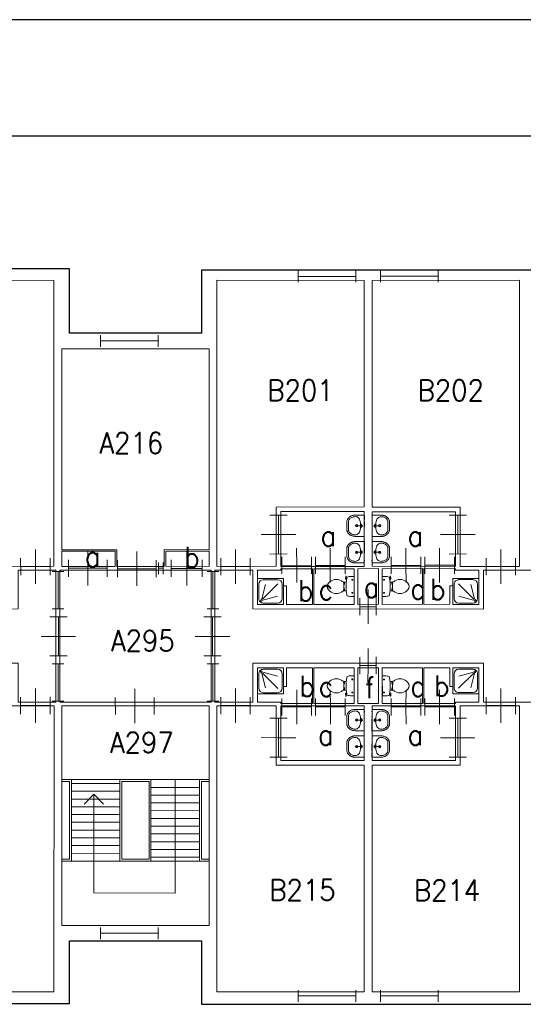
# Model space of a CAD drawing. Header units: metres. Extents: x 150867 to 150993, y 450406 to 450495.
# Tile 24 of 28: x 150943 to 150956, y 450469 to 450495. Entities that reach past the tile are written whole.
import ezdxf
from ezdxf.enums import TextEntityAlignment as Align

# ---------------------------------------------------------------- set-up
doc = ezdxf.new("R2010")
doc.units = ezdxf.units.M
doc.header["$MEASUREMENT"] = 0
for name, color, linetype, lineweight in [('BINNENMUUR', 7, 'Continuous', 0), ('BOUWKUNDE', 7, 'Continuous', 0), ('BUITENMUUR', 7, 'Continuous', 0), ('HULPLIJN', 7, 'Continuous', 0), ('KADER', 7, 'Continuous', 0), ('LABEL', 7, 'Continuous', 0), ('SANITAIR', 7, 'Continuous', 0), ('TRAP', 7, 'Continuous', 0)]:
    doc.layers.add(name, color=color, linetype=linetype, lineweight=lineweight)
doc.styles.add('Style-STANDARD', font='STANDARD.shx')

# ---------------------------------------------------------------- blocks, each defined once
blk = doc.blocks.new('202_61')
at = {"layer": 'BOUWKUNDE', "color": 7, "linetype": 'Continuous', "lineweight": 0}
for p, q in [((0.343, 0), (0.344, 0.4)), ((0, -0.2), (0, 0.2)), ((0.687, -0.201), (0.686, 0.2)), ((0, 0), (0.687, -0.001)), ((0.343, -0.401), (0.343, 0))]:
    blk.add_line(p, q, dxfattribs=at)
at = {"layer": 'KADER', "color": 7, "linetype": 'Continuous', "lineweight": 0, "extrusion": (0, 0, -1), "style": 'Style-STANDARD', "flags": 1}
for tag in ['soort', 'type']:
    blk.add_attdef(tag, (0, 0), '', height=0.324, rotation=108.1925, dxfattribs=at)
blk = doc.blocks.new('202_63')
at = {"layer": 'BOUWKUNDE', "color": 7, "linetype": 'Continuous', "lineweight": 0}
for p, q in [((0.45, 0.001), (0.451, 0.401)), ((0.001, -0.2), (0, 0.2)), ((0, 0), (0.9, 0.001)), ((0.45, -0.4), (0.45, 0.001)), ((0.901, -0.199), (0.9, 0.201))]:
    blk.add_line(p, q, dxfattribs=at)
at = {"layer": 'KADER', "color": 7, "linetype": 'Continuous', "lineweight": 0, "style": 'Style-STANDARD', "flags": 1}
for tag in ['type', 'soort']:
    blk.add_attdef(tag, (0, 0), '', height=0.324, rotation=198.1924, dxfattribs=at)
blk = doc.blocks.new('202_64')
at = {"layer": 'BOUWKUNDE', "color": 7, "linetype": 'Continuous', "lineweight": 0}
for p, q in [((0.343, 0), (0.344, 0.4)), ((0.001, -0.2), (0, 0.2)), ((0, 0), (0.687, 0)), ((0.344, -0.4), (0.343, 0)), ((0.687, -0.2), (0.687, 0.2))]:
    blk.add_line(p, q, dxfattribs=at)
at = {"layer": 'KADER', "color": 7, "linetype": 'Continuous', "lineweight": 0, "style": 'Style-STANDARD', "flags": 1}
for tag in ['soort', 'type']:
    blk.add_attdef(tag, (0, 0), '', height=0.324, rotation=108.1925, dxfattribs=at)
blk = doc.blocks.new('223')
at = {"layer": 'SANITAIR', "color": 7, "linetype": 'Continuous', "lineweight": 0}
for p, q in [((0.051, 0.225), (0.051, 0.775)), ((0.166, 0.207), (0.316, 0.769)), ((0.784, 0.784), (0.199, 0.199)), ((0.225, 0.951), (0.775, 0.951)), ((0.951, 0.775), (0.951, 0.224)), ((0.209, 0.166), (0.77, 0.315)), ((0.776, 0.049), (0.225, 0.049))]:
    blk.add_line(p, q, dxfattribs=at)
at = {"layer": 'SANITAIR', "color": 7, "linetype": 'Continuous', "lineweight": 0, "flags": 128}
blk.add_lwpolyline([(0, 1), (0, 0), (1.001, 0), (1.001, 0.999)], close=True, dxfattribs=at)
at = {"layer": 'SANITAIR', "color": 7, "linetype": 'Continuous', "lineweight": 0}
blk.add_circle((0.15, 0.149), 0.0315, dxfattribs=at)
at = {"layer": 'SANITAIR', "color": 7, "linetype": 'Continuous', "lineweight": 0, "extrusion": (0, 0, -1)}
for centre, start, end in [((-0.225, 0.774), 359.9999, 89.9999), ((-0.775, 0.774), 89.9999, 179.9999), ((-0.225, 0.224), 269.9999, 359.9999), ((-0.775, 0.224), 179.9999, 269.9999)]:
    blk.add_arc(centre, 0.175, start, end, dxfattribs=at)
blk = doc.blocks.new('TOIL2B')
at = {"layer": 'SANITAIR', "color": 7, "linetype": 'Continuous', "lineweight": 0}
for p, q in [((25.5, 0), (-24.2, -0.1)), ((-13.7, -4.5), (-17.8, -4.5)), ((-15.6, -6.6), (-15.6, -2.4)), ((-10.5, -20), (-10.4, -23)), ((-9.5, -27.1), (-9.5, -25)), ((-9.5, -25), (-5, -25)), ((-6.1, -25.1), (-6, -26.8)), ((-5, -25), (-5.1, -26.7)), ((6.3, -25), (6.3, -26.6)), ((10.7, -25), (6.3, -25)), ((7.4, -25), (7.3, -26.8)), ((10.8, -27), (10.7, -25)), ((11.8, -23), (11.7, -20)), ((19.9, -4.5), (15.8, -4.5)), ((17.9, -6.5), (18, -2.5)), ((18.4, -19.2), (19, -20.6)), ((18.7, -20.2), (21.6, -19.6)), ((21.7, -19.7), (21.4, -18.8)), ((26.8, -21.6), (21.7, -22.4)), ((22.8, -20.5), (26.6, -20)), ((27, -20.4), (27.2, -21.1)), ((-5.1, -25.5), (-2.9, -25.5)), ((-2.9, -25.5), (-2.8, -26)), ((-2.8, -26), (4.1, -26)), ((4.2, -25.5), (4.1, -26)), ((6.4, -25.5), (4.2, -25.5))]:
    blk.add_line(p, q, dxfattribs=at)
for centre in [(-15.7, -4.6), (18, -4.6)]:
    blk.add_circle(centre, 1.2, dxfattribs=at)
for centre, radius, start, end in [((-20.8, -2.7), 4.34, 141.7695, 181.0188), ((89.9, -2.8), 115, 179.9997, 186.3306), ((-21, -15.1), 3.4, 186.3306, 259.2901), ((0.6, 99.5), 120, 259.2901, 264.6978), ((-23.4, -23.1), 12.9, 326.1568, 359.9997), ((0.7, 99.2), 119.8, 264.6978, 275.3016), ((0.6, 99.5), 120, 275.3016, 280.7268), ((24.6, -23.1), 12.9, 179.9997, 213.8426), ((21.3, -20), 2.5, 195.9269, 278.4776), ((22.7, -19.5), 1, 191.8883, 277.2235), ((22.4, -15.2), 3.35, 280.7268, 353.6505), ((22.1, -2.7), 4.34, 358.9805, 38.2299), ((-88.6, -2.8), 115, 353.6505, 359.9997), ((26.6, -20.6), 0.5, 15.7395, 97.2235), ((26.8, -21.2), 0.5, 278.4776, 15.7395), ((8.7, -45.7), 26.3, 148.9074, 230.8789), ((24.8, -55.4), 45, 146.1568, 148.9074), ((-9.4, -29.2), 2, 96.9355, 142.5797), ((1.5, -119.2), 92.6, 84.3002, 96.9355), ((-7.4, -45.7), 26.3, 309.1205, 31.092), ((10.5, -29), 2, 37.7814, 84.3002), ((-23.5, -55.4), 45, 31.092, 33.8426), ((0.6, -55.6), 13.5, 230.8789, 309.1205)]:
    blk.add_arc(centre, radius, start, end, dxfattribs=at)
blk = doc.blocks.new('220')
at = {"layer": 'SANITAIR', "color": 7, "linetype": 'Continuous', "lineweight": 0, "xscale": 0.00999781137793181, "yscale": 0.00999781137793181, "zscale": 0.00999781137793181, "rotation": 0.0002668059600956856}
blk.add_blockref('TOIL2B', (-0.006, 0), dxfattribs=at)
blk = doc.blocks.new('202_65')
at = {"layer": 'BOUWKUNDE', "color": 7, "linetype": 'Continuous', "lineweight": 0}
for p, q in [((0.343, 0), (0.343, 0.4)), ((0, -0.2), (0, 0.2)), ((0, 0), (0.687, 0)), ((0.344, -0.4), (0.343, 0)), ((0.687, -0.2), (0.687, 0.2))]:
    blk.add_line(p, q, dxfattribs=at)
at = {"layer": 'KADER', "color": 7, "linetype": 'Continuous', "lineweight": 0, "style": 'Style-STANDARD', "flags": 1}
for tag in ['soort', 'type']:
    blk.add_attdef(tag, (0, 0), '', height=0.324, rotation=108.1925, dxfattribs=at)
blk = doc.blocks.new('202_66')
at = {"layer": 'BOUWKUNDE', "color": 7, "linetype": 'Continuous', "lineweight": 0}
for p, q in [((0.188, 0), (0.188, 0.4)), ((0.001, -0.2), (0, 0.2)), ((0.375, -0.2), (0.376, 0.201)), ((0, 0), (0.375, 0)), ((0.187, -0.4), (0.188, 0))]:
    blk.add_line(p, q, dxfattribs=at)
at = {"layer": 'KADER', "color": 7, "linetype": 'Continuous', "lineweight": 0, "style": 'Style-STANDARD', "flags": 1}
for tag in ['type', 'soort']:
    blk.add_attdef(tag, (0, 0), '', height=0.324, rotation=288.1921, dxfattribs=at)
blk = doc.blocks.new('TOIL2B_1')
at = {"layer": 'SANITAIR', "color": 7, "linetype": 'Continuous', "lineweight": 0}
for p, q in [((25.5, -0.1), (-24.2, 0)), ((-13.7, -4.5), (-17.8, -4.5)), ((-15.7, -6.7), (-15.6, -2.5)), ((-10.5, -20.1), (-10.5, -23)), ((-9.4, -27.1), (-9.5, -25)), ((-9.5, -25), (-5.1, -25)), ((-6.1, -25), (-6.1, -26.9)), ((-5.1, -25), (-5.1, -26.7)), ((6.3, -25), (6.3, -26.6)), ((10.7, -25), (6.3, -25)), ((7.3, -25.1), (7.3, -26.7)), ((10.7, -27), (10.7, -25)), ((11.7, -23), (11.7, -20)), ((19.9, -4.5), (15.8, -4.5)), ((18, -6.6), (17.9, -2.5)), ((18.4, -19.2), (18.9, -20.7)), ((18.7, -20.2), (21.6, -19.7)), ((21.7, -19.7), (21.4, -18.7)), ((26.8, -21.6), (21.6, -22.4)), ((22.8, -20.5), (26.5, -20)), ((27, -20.4), (27.2, -21)), ((-5.1, -25.5), (-2.9, -25.5)), ((-2.9, -25.5), (-2.9, -26)), ((-2.9, -26), (4.1, -26)), ((4.1, -25.5), (4.1, -26)), ((6.4, -25.5), (4.1, -25.5))]:
    blk.add_line(p, q, dxfattribs=at)
at = {"layer": 'SANITAIR', "color": 7, "linetype": 'Continuous', "lineweight": 0, "extrusion": (0, 0, -1)}
for centre in [(15.7, -4.6), (-17.9, -4.6)]:
    blk.add_circle(centre, 1.2, dxfattribs=at)
at = {"layer": 'SANITAIR', "color": 7, "linetype": 'Continuous', "lineweight": 0}
for centre, radius, start, end in [((-20.8, -2.7), 4.34, 141.7701, 181.0195), ((89.9, -2.8), 115, 180.0003, 186.3312), ((-21, -15.1), 3.4, 186.3312, 259.2907), ((0.6, 99.5), 120, 259.2907, 264.6984), ((-23.4, -23.1), 12.9, 326.1574, 0.0003), ((0.7, 99.2), 119.8, 264.6984, 275.3022), ((0.6, 99.5), 120, 275.3022, 280.7274), ((24.6, -23.1), 12.9, 180.0003, 213.8432), ((21.3, -20), 2.5, 195.9275, 278.4782), ((22.7, -19.6), 1, 191.8889, 277.2241), ((22.4, -15.2), 3.35, 280.7274, 353.6512), ((22.1, -2.7), 4.34, 358.9812, 38.2305), ((-88.6, -2.8), 115, 353.6512, 0.0003), ((26.6, -20.6), 0.5, 15.7401, 97.2241), ((26.8, -21.2), 0.5, 278.4782, 15.7401), ((8.7, -45.7), 26.3, 148.908, 230.8795), ((24.7, -55.4), 45, 146.1574, 148.908), ((-9.4, -29.2), 2, 96.9361, 142.5803), ((1.5, -119.2), 92.6, 84.3008, 96.9361), ((-7.4, -45.7), 26.3, 309.1211, 31.0926), ((10.5, -29), 2, 37.782, 84.3008), ((-23.5, -55.4), 45, 31.0926, 33.8432), ((0.6, -55.6), 13.5, 230.8795, 309.1211)]:
    blk.add_arc(centre, radius, start, end, dxfattribs=at)
blk = doc.blocks.new('220_1')
at = {"layer": 'SANITAIR', "color": 7, "linetype": 'Continuous', "lineweight": 0, "xscale": 0.00999781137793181, "yscale": 0.00999781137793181, "zscale": 0.00999781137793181, "rotation": 359.9997331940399}
blk.add_blockref('TOIL2B_1', (-0.006, 0), dxfattribs=at)
blk = doc.blocks.new('202_67')
at = {"layer": 'BOUWKUNDE', "color": 7, "linetype": 'Continuous', "lineweight": 0}
for p, q in [((0.343, 0), (0.344, 0.4)), ((0, -0.2), (0.001, 0.2)), ((0, 0), (0.687, 0)), ((0.687, -0.2), (0.687, 0.2)), ((0.344, -0.4), (0.343, 0))]:
    blk.add_line(p, q, dxfattribs=at)
at = {"layer": 'KADER', "color": 7, "linetype": 'Continuous', "lineweight": 0, "extrusion": (0, 0, -1), "style": 'Style-STANDARD', "flags": 1}
for tag in ['soort', 'type']:
    blk.add_attdef(tag, (0, 0), '', height=0.324, rotation=108.1925, dxfattribs=at)
blk = doc.blocks.new('202_68')
at = {"layer": 'BOUWKUNDE', "color": 7, "linetype": 'Continuous', "lineweight": 0}
for p, q in [((0.45, 0), (0.449, 0.4)), ((-0.001, -0.2), (0, 0.2)), ((0.899, -0.2), (0.9, 0.2)), ((0, 0), (0.9, 0)), ((0.45, -0.4), (0.45, 0))]:
    blk.add_line(p, q, dxfattribs=at)
at = {"layer": 'KADER', "color": 7, "linetype": 'Continuous', "lineweight": 0, "extrusion": (0, 0, -1), "style": 'Style-STANDARD', "flags": 1}
for tag in ['soort', 'type']:
    blk.add_attdef(tag, (0, 0), '', height=0.324, rotation=18.1924, dxfattribs=at)
blk = doc.blocks.new('202_69')
at = {"layer": 'BOUWKUNDE', "color": 7, "linetype": 'Continuous', "lineweight": 0}
for p, q in [((0.343, 0), (0.343, 0.4)), ((-0.001, -0.2), (0, 0.2)), ((0, 0), (0.687, -0.001)), ((0.686, -0.201), (0.686, 0.2)), ((0.343, -0.401), (0.343, 0))]:
    blk.add_line(p, q, dxfattribs=at)
at = {"layer": 'KADER', "color": 7, "linetype": 'Continuous', "lineweight": 0, "extrusion": (0, 0, -1), "style": 'Style-STANDARD', "flags": 1}
for tag in ['soort', 'type']:
    blk.add_attdef(tag, (0, 0), '', height=0.324, rotation=108.1925, dxfattribs=at)
blk = doc.blocks.new('223_1')
at = {"layer": 'SANITAIR', "color": 7, "linetype": 'Continuous', "lineweight": 0}
for p, q in [((0.049, 0.225), (0.049, 0.775)), ((0.166, 0.209), (0.315, 0.77)), ((0.784, 0.784), (0.199, 0.199)), ((0.224, 0.951), (0.775, 0.949)), ((0.949, 0.775), (0.949, 0.225)), ((0.207, 0.166), (0.769, 0.315)), ((0.775, 0.049), (0.225, 0.049))]:
    blk.add_line(p, q, dxfattribs=at)
at = {"layer": 'SANITAIR', "color": 7, "linetype": 'Continuous', "lineweight": 0, "extrusion": (0, 0, -1), "flags": 128}
blk.add_lwpolyline([(0, 1), (0, 0), (-1, 0), (-0.999, 1)], close=True, dxfattribs=at)
at = {"layer": 'SANITAIR', "color": 7, "linetype": 'Continuous', "lineweight": 0, "extrusion": (0, 0, -1)}
blk.add_circle((-0.15, 0.15), 0.0315, dxfattribs=at)
for centre, start, end in [((-0.225, 0.775), 0.0001, 90.0001), ((-0.775, 0.775), 90.0001, 180.0001), ((-0.225, 0.225), 270.0001, 0.0001), ((-0.775, 0.225), 180.0001, 270.0001)]:
    blk.add_arc(centre, 0.175, start, end, dxfattribs=at)
blk = doc.blocks.new('202_70')
at = {"layer": 'BOUWKUNDE', "color": 7, "linetype": 'Continuous', "lineweight": 0}
for p, q in [((0.343, 0), (0.344, 0.4)), ((0, -0.2), (0, 0.2)), ((0, 0), (0.687, 0)), ((0.687, -0.2), (0.686, 0.2)), ((0.343, -0.4), (0.343, 0))]:
    blk.add_line(p, q, dxfattribs=at)
at = {"layer": 'KADER', "color": 7, "linetype": 'Continuous', "lineweight": 0, "extrusion": (0, 0, -1), "style": 'Style-STANDARD', "flags": 1}
for tag in ['soort', 'type']:
    blk.add_attdef(tag, (0, 0), '', height=0.324, rotation=108.1925, dxfattribs=at)
blk = doc.blocks.new('202_71')
at = {"layer": 'BOUWKUNDE', "color": 7, "linetype": 'Continuous', "lineweight": 0}
for p, q in [((0.343, 0), (0.343, 0.4)), ((0, -0.2), (0, 0.2)), ((0, 0), (0.687, 0)), ((0.344, -0.4), (0.343, 0)), ((0.686, -0.2), (0.687, 0.2))]:
    blk.add_line(p, q, dxfattribs=at)
at = {"layer": 'KADER', "color": 7, "linetype": 'Continuous', "lineweight": 0, "style": 'Style-STANDARD', "flags": 1}
for tag in ['soort', 'type']:
    blk.add_attdef(tag, (0, 0), '', height=0.324, rotation=108.1925, dxfattribs=at)
blk = doc.blocks.new('204')
at = {"layer": 'BOUWKUNDE', "color": 7, "linetype": 'Continuous', "lineweight": 0}
for p, q in [((0, -0.101), (0, 0.101)), ((0, 0), (1, 0)), ((1, -0.101), (1, 0.1))]:
    blk.add_line(p, q, dxfattribs=at)
blk = doc.blocks.new('202_125')
at = {"layer": 'BOUWKUNDE', "color": 7, "linetype": 'Continuous', "lineweight": 0}
for p, q in [((0.343, 0), (0.344, 0.4)), ((0.001, -0.2), (0, 0.2)), ((0, 0), (0.687, 0)), ((0.344, -0.4), (0.343, 0)), ((0.687, -0.2), (0.687, 0.2))]:
    blk.add_line(p, q, dxfattribs=at)
at = {"layer": 'KADER', "color": 7, "linetype": 'Continuous', "lineweight": 0, "style": 'Style-STANDARD', "flags": 1}
for tag in ['type', 'soort']:
    blk.add_attdef(tag, (0, 0), '', height=0.324, rotation=288.1925, dxfattribs=at)
blk = doc.blocks.new('202_126')
at = {"layer": 'BOUWKUNDE', "color": 7, "linetype": 'Continuous', "lineweight": 0}
for p, q in [((0.188, 0), (0.188, 0.4)), ((0, -0.2), (0.001, 0.2)), ((0.376, -0.201), (0.376, 0.2)), ((0, 0), (0.375, 0)), ((0.188, -0.4), (0.188, 0))]:
    blk.add_line(p, q, dxfattribs=at)
at = {"layer": 'KADER', "color": 7, "linetype": 'Continuous', "lineweight": 0, "extrusion": (0, 0, -1), "style": 'Style-STANDARD', "flags": 1}
for tag in ['soort', 'type']:
    blk.add_attdef(tag, (0, 0), '', height=0.324, rotation=108.1921, dxfattribs=at)
blk = doc.blocks.new('202_127')
at = {"layer": 'BOUWKUNDE', "color": 7, "linetype": 'Continuous', "lineweight": 0}
for p, q in [((0.343, 0), (0.344, 0.4)), ((0, -0.2), (0, 0.2)), ((0.687, -0.2), (0.686, 0.2)), ((0, 0), (0.687, 0)), ((0.343, -0.4), (0.343, 0))]:
    blk.add_line(p, q, dxfattribs=at)
at = {"layer": 'KADER', "color": 7, "linetype": 'Continuous', "lineweight": 0, "extrusion": (0, 0, -1), "style": 'Style-STANDARD', "flags": 1}
for tag in ['soort', 'type']:
    blk.add_attdef(tag, (0, 0), '', height=0.324, rotation=288.1925, dxfattribs=at)
blk = doc.blocks.new('202_128')
at = {"layer": 'BOUWKUNDE', "color": 7, "linetype": 'Continuous', "lineweight": 0}
for p, q in [((0.45, -0.001), (0.45, 0.4)), ((0, -0.2), (0, 0.2)), ((0, 0), (0.9, -0.001)), ((0.899, -0.201), (0.9, 0.199)), ((0.45, -0.401), (0.45, -0.001))]:
    blk.add_line(p, q, dxfattribs=at)
at = {"layer": 'KADER', "color": 7, "linetype": 'Continuous', "lineweight": 0, "extrusion": (0, 0, -1), "style": 'Style-STANDARD', "flags": 1}
for tag in ['type', 'soort']:
    blk.add_attdef(tag, (0, 0), '', height=0.324, rotation=198.1924, dxfattribs=at)
blk = doc.blocks.new('202_129')
at = {"layer": 'BOUWKUNDE', "color": 7, "linetype": 'Continuous', "lineweight": 0}
for p, q in [((0.343, 0), (0.344, 0.4)), ((0, -0.2), (0, 0.2)), ((0.687, -0.201), (0.686, 0.2)), ((0, 0), (0.687, -0.001)), ((0.343, -0.401), (0.343, 0))]:
    blk.add_line(p, q, dxfattribs=at)
at = {"layer": 'KADER', "color": 7, "linetype": 'Continuous', "lineweight": 0, "extrusion": (0, 0, -1), "style": 'Style-STANDARD', "flags": 1}
for tag in ['soort', 'type']:
    blk.add_attdef(tag, (0, 0), '', height=0.324, rotation=288.1925, dxfattribs=at)
blk = doc.blocks.new('202_130')
at = {"layer": 'BOUWKUNDE', "color": 7, "linetype": 'Continuous', "lineweight": 0}
for p, q in [((0.344, 0), (0.344, 0.4)), ((0, -0.2), (0.001, 0.2)), ((0, 0), (0.688, 0)), ((0.687, -0.2), (0.687, 0.2)), ((0.344, -0.4), (0.344, 0))]:
    blk.add_line(p, q, dxfattribs=at)
at = {"layer": 'KADER', "color": 7, "linetype": 'Continuous', "lineweight": 0, "extrusion": (0, 0, -1), "style": 'Style-STANDARD', "flags": 1}
for tag in ['soort', 'type']:
    blk.add_attdef(tag, (0, 0), '', height=0.324, rotation=288.1925, dxfattribs=at)
blk = doc.blocks.new('WASTB')
at = {"layer": 'SANITAIR', "color": 7, "linetype": 'Continuous', "lineweight": 0}
for p, q in [((-9.9, 7.9), (-10, -7.9)), ((-6.3, 3.7), (-8.8, 2.9)), ((-6.5, 0), (-8.2, 4.5)), ((-6.5, 0), (-15.2, 0)), ((-6.3, -3.7), (-8.9, -2.9)), ((-6.5, 0), (-8.2, -4.5))]:
    blk.add_line(p, q, dxfattribs=at)
for centre, radius in [((-19.5, 0), 3), ((-19.5, 0), 2), ((-6.5, 0), 1.75)]:
    blk.add_circle(centre, radius, dxfattribs=at)
blk.add_ellipse((-21, 9.6), major_axis=(4, -13.6), ratio=0.751905, start_param=1.224555, end_param=2.997882, dxfattribs=at)
at = {"layer": 'SANITAIR', "color": 7, "linetype": 'Continuous', "lineweight": 0, "extrusion": (0, 0, -1)}
blk.add_ellipse((-21, -9.6), major_axis=(4, 13.6), ratio=0.751905, start_param=1.224555, end_param=2.997882, dxfattribs=at)
at = {"layer": 'SANITAIR', "color": 7, "linetype": 'Continuous', "lineweight": 0}
for points, weights, knots in [([(0.1, 27.5), (-11.7, 27.5), (-23.4, 27.5), (-23.5, 27.5), (-23.5, 27.5), (-45.5, 27), (-45, 9.1), (-45, 0), (-45, -9.1), (-45.5, -27), (-23.5, -27.5), (-11.8, -27.5), (0, -27.5), (0.1, 0), (0.1, 27.5)], [1, 1, 1, 1, 1, 0.707108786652, 1, 1, 1, 0.707108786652, 1, 1, 1, 1, 1], [0, 0, 0, 0.142857, 0.142857, 0.285714, 0.285714, 0.428571, 0.428571, 0.571429, 0.571429, 0.714286, 0.714286, 0.857143, 0.857143, 1, 1, 1]), ([(-23.4, -23.5), (-41.4, -23.1), (-41, -9.2), (-41, -9.2), (-41, -9.1), (-41, 0), (-40.9, 9.1), (-41, 9.2), (-41, 9.2), (-41.4, 23.1), (-23.4, 23.5)], [1, 0.707108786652, 1, 1, 1, 1, 1, 1, 1, 0.707108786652, 1], [0, 0, 0, 0.2, 0.2, 0.4, 0.4, 0.6, 0.6, 0.8, 0.8, 1, 1, 1])]:
    blk.add_rational_spline(points, weights, degree=2, knots=knots, dxfattribs=at)
blk = doc.blocks.new('221')
at = {"layer": 'SANITAIR', "color": 7, "linetype": 'Continuous', "lineweight": 0, "xscale": 0.00999781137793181, "yscale": 0.00999781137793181, "zscale": 0.00999781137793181, "rotation": 90.0002668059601}
blk.add_blockref('WASTB', (0, 0), dxfattribs=at)
blk = doc.blocks.new('WASTB_1')
at = {"layer": 'SANITAIR', "color": 7, "linetype": 'Continuous', "lineweight": 0}
for p, q in [((-6.5, 0), (-15.2, 0)), ((-10, 7.9), (-9.9, -7.9)), ((-6.3, 3.7), (-8.9, 2.9)), ((-6.5, 0), (-8.2, 4.5)), ((-6.5, 0), (-8.2, -4.5)), ((-6.3, -3.7), (-8.8, -2.9))]:
    blk.add_line(p, q, dxfattribs=at)
at = {"layer": 'SANITAIR', "color": 7, "linetype": 'Continuous', "lineweight": 0, "extrusion": (0, 0, -1)}
for centre, radius in [((19.5, 0), 3), ((19.5, 0), 2), ((6.5, 0), 1.75)]:
    blk.add_circle(centre, radius, dxfattribs=at)
at = {"layer": 'SANITAIR', "color": 7, "linetype": 'Continuous', "lineweight": 0}
blk.add_ellipse((-21, 9.6), major_axis=(4, -13.6), ratio=0.751905, start_param=1.224555, end_param=2.997882, dxfattribs=at)
at = {"layer": 'SANITAIR', "color": 7, "linetype": 'Continuous', "lineweight": 0, "extrusion": (0, 0, -1)}
blk.add_ellipse((-21, -9.6), major_axis=(4, 13.6), ratio=0.751905, start_param=1.224555, end_param=2.997882, dxfattribs=at)
at = {"layer": 'SANITAIR', "color": 7, "linetype": 'Continuous', "lineweight": 0}
for points, weights, knots in [([(0, 27.5), (-11.7, 27.5), (-23.4, 27.5), (-23.5, 27.5), (-23.5, 27.5), (-45.5, 27), (-45, 9.1), (-45, 0), (-45, -9.1), (-45.5, -27), (-23.5, -27.5), (-23.5, -27.6), (-23.4, -27.6), (-11.7, -27.6), (0.1, -27.5), (0.1, 0), (0, 27.5)], [1, 1, 1, 1, 1, 0.707108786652, 1, 1, 1, 0.707108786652, 1, 1, 1, 1, 1, 1, 1], [0, 0, 0, 0.125, 0.125, 0.25, 0.25, 0.375, 0.375, 0.5, 0.5, 0.625, 0.625, 0.75, 0.75, 0.875, 0.875, 1, 1, 1]), ([(-23.4, -23.5), (-41.4, -23.1), (-41, -9.2), (-41, -9.2), (-40.9, -9.1), (-41, 0), (-41, 9.1), (-41, 9.2), (-41, 9.2), (-41.4, 23.1), (-23.4, 23.5)], [1, 0.707108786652, 1, 1, 1, 1, 1, 1, 1, 0.707108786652, 1], [0, 0, 0, 0.2, 0.2, 0.4, 0.4, 0.6, 0.6, 0.8, 0.8, 1, 1, 1])]:
    blk.add_rational_spline(points, weights, degree=2, knots=knots, dxfattribs=at)
blk = doc.blocks.new('221_1')
at = {"layer": 'SANITAIR', "color": 7, "linetype": 'Continuous', "lineweight": 0, "xscale": 0.00999781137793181, "yscale": 0.00999781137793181, "zscale": 0.00999781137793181, "rotation": 89.9997331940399}
blk.add_blockref('WASTB_1', (0, 0), dxfattribs=at)
blk = doc.blocks.new('202_131')
at = {"layer": 'BOUWKUNDE', "color": 7, "linetype": 'Continuous', "lineweight": 0}
for p, q in [((0.343, 0), (0.343, 0.4)), ((0, -0.2), (0, 0.2)), ((0, 0), (0.687, 0)), ((0.344, -0.4), (0.343, 0)), ((0.686, -0.2), (0.687, 0.2))]:
    blk.add_line(p, q, dxfattribs=at)
at = {"layer": 'KADER', "color": 7, "linetype": 'Continuous', "lineweight": 0, "style": 'Style-STANDARD', "flags": 1}
for tag in ['type', 'soort']:
    blk.add_attdef(tag, (0, 0), '', height=0.324, rotation=288.1925, dxfattribs=at)
blk = doc.blocks.new('202_132')
at = {"layer": 'BOUWKUNDE', "color": 7, "linetype": 'Continuous', "lineweight": 0}
for p, q in [((0.343, 0), (0.343, 0.4)), ((0, -0.2), (0, 0.2)), ((0, 0), (0.687, 0)), ((0.344, -0.4), (0.343, 0)), ((0.687, -0.2), (0.687, 0.2))]:
    blk.add_line(p, q, dxfattribs=at)
at = {"layer": 'KADER', "color": 7, "linetype": 'Continuous', "lineweight": 0, "style": 'Style-STANDARD', "flags": 1}
for tag in ['type', 'soort']:
    blk.add_attdef(tag, (0, 0), '', height=0.324, rotation=288.1925, dxfattribs=at)
blk = doc.blocks.new('202_133')
at = {"layer": 'BOUWKUNDE', "color": 7, "linetype": 'Continuous', "lineweight": 0}
for p, q in [((0.449, 0), (0.45, 0.401)), ((0, -0.2), (-0.001, 0.2)), ((0, 0), (0.899, 0)), ((0.449, -0.4), (0.449, 0)), ((0.9, -0.2), (0.899, 0.2))]:
    blk.add_line(p, q, dxfattribs=at)
at = {"layer": 'KADER', "color": 7, "linetype": 'Continuous', "lineweight": 0, "style": 'Style-STANDARD', "flags": 1}
for tag in ['type', 'soort']:
    blk.add_attdef(tag, (0, 0), '', height=0.324, rotation=18.1924, dxfattribs=at)
blk = doc.blocks.new('202_134')
at = {"layer": 'BOUWKUNDE', "color": 7, "linetype": 'Continuous', "lineweight": 0}
for p, q in [((0.343, 0), (0.343, 0.4)), ((0, -0.2), (0, 0.2)), ((0, 0), (0.687, 0)), ((0.344, -0.4), (0.343, 0)), ((0.686, -0.2), (0.687, 0.2))]:
    blk.add_line(p, q, dxfattribs=at)
at = {"layer": 'KADER', "color": 7, "linetype": 'Continuous', "lineweight": 0, "style": 'Style-STANDARD', "flags": 1}
for tag in ['type', 'soort']:
    blk.add_attdef(tag, (0, 0), '', height=0.324, rotation=288.1925, dxfattribs=at)
blk = doc.blocks.new('204_1')
at = {"layer": 'BOUWKUNDE', "color": 7, "linetype": 'Continuous', "lineweight": 0}
for p, q in [((0, -0.15), (0, 0.151)), ((0, 0), (0.964, 0)), ((0.963, -0.15), (0.964, 0.15))]:
    blk.add_line(p, q, dxfattribs=at)
blk = doc.blocks.new('202_156')
at = {"layer": 'BOUWKUNDE', "color": 7, "linetype": 'Continuous', "lineweight": 0}
for p, q in [((0.45, 0), (0.45, 0.4)), ((0, -0.2), (-0.001, 0.2)), ((0, 0), (0.9, 0)), ((0.449, -0.4), (0.45, 0)), ((0.9, -0.2), (0.899, 0.2))]:
    blk.add_line(p, q, dxfattribs=at)
at = {"layer": 'KADER', "color": 7, "linetype": 'Continuous', "lineweight": 0, "style": 'Style-STANDARD', "flags": 1}
for tag in ['type', 'soort']:
    blk.add_attdef(tag, (0, 0), '', height=0.324, rotation=198.1924, dxfattribs=at)
blk = doc.blocks.new('202_157')
at = {"layer": 'BOUWKUNDE', "color": 7, "linetype": 'Continuous', "lineweight": 0}
for p, q in [((0.45, 0), (0.45, 0.4)), ((0, -0.2), (0, 0.2)), ((0.9, -0.2), (0.9, 0.2)), ((0, 0), (0.9, 0)), ((0.45, -0.4), (0.45, 0))]:
    blk.add_line(p, q, dxfattribs=at)
at = {"layer": 'KADER', "color": 7, "linetype": 'Continuous', "lineweight": 0, "extrusion": (0, 0, -1), "style": 'Style-STANDARD', "flags": 1}
for tag in ['soort', 'type']:
    blk.add_attdef(tag, (0, 0), '', height=0.324, rotation=18.1924, dxfattribs=at)
blk = doc.blocks.new('202_158')
at = {"layer": 'BOUWKUNDE', "color": 7, "linetype": 'Continuous', "lineweight": 0}
for p, q in [((0.45, 0), (0.45, 0.401)), ((0, -0.2), (0, 0.2)), ((0, 0), (0.9, 0)), ((0.45, -0.4), (0.45, 0)), ((0.9, -0.2), (0.9, 0.2))]:
    blk.add_line(p, q, dxfattribs=at)
at = {"layer": 'KADER', "color": 7, "linetype": 'Continuous', "lineweight": 0, "style": 'Style-STANDARD', "flags": 1}
for tag in ['soort', 'type']:
    blk.add_attdef(tag, (0, 0), '', height=0.324, rotation=108.1924, dxfattribs=at)
blk = doc.blocks.new('202_159')
at = {"layer": 'BOUWKUNDE', "color": 7, "linetype": 'Continuous', "lineweight": 0}
for p, q in [((0.45, 0), (0.451, 0.4)), ((0.001, -0.2), (0, 0.2)), ((0, 0), (0.9, 0)), ((0.45, -0.4), (0.45, 0)), ((0.901, -0.2), (0.9, 0.2))]:
    blk.add_line(p, q, dxfattribs=at)
at = {"layer": 'KADER', "color": 7, "linetype": 'Continuous', "lineweight": 0, "style": 'Style-STANDARD', "flags": 1}
for tag in ['soort', 'type']:
    blk.add_attdef(tag, (0, 0), '', height=0.324, rotation=108.1924, dxfattribs=at)
blk = doc.blocks.new('202_188')
at = {"layer": 'BOUWKUNDE', "color": 7, "linetype": 'Continuous', "lineweight": 0}
for p, q in [((0.45, 0), (0.451, 0.4)), ((0.001, -0.2), (0, 0.2)), ((0, 0), (0.9, 0)), ((0.45, -0.4), (0.45, 0)), ((0.901, -0.2), (0.9, 0.2))]:
    blk.add_line(p, q, dxfattribs=at)
at = {"layer": 'KADER', "color": 7, "linetype": 'Continuous', "lineweight": 0, "style": 'Style-STANDARD', "flags": 1}
for tag in ['soort', 'type']:
    blk.add_attdef(tag, (0, 0), '', height=0.324, rotation=108.1924, dxfattribs=at)
blk = doc.blocks.new('202_189')
at = {"layer": 'BOUWKUNDE', "color": 7, "linetype": 'Continuous', "lineweight": 0}
for p, q in [((0.36, 0), (0.36, 0.4)), ((0, -0.2), (-0.001, 0.2)), ((0, 0), (0.72, 0)), ((0.359, -0.4), (0.36, 0)), ((0.72, -0.2), (0.719, 0.2))]:
    blk.add_line(p, q, dxfattribs=at)
at = {"layer": 'KADER', "color": 7, "linetype": 'Continuous', "lineweight": 0, "style": 'Style-STANDARD', "flags": 1}
for tag in ['type', 'soort']:
    blk.add_attdef(tag, (0, 0), '', height=0.324, rotation=288.1924, dxfattribs=at)
blk = doc.blocks.new('204_4')
at = {"layer": 'BOUWKUNDE', "color": 7, "linetype": 'Continuous', "lineweight": 0}
for p, q in [((0, -0.151), (0, 0.15)), ((0, 0), (0.122, 0)), ((0.122, -0.151), (0.122, 0.15))]:
    blk.add_line(p, q, dxfattribs=at)
blk = doc.blocks.new('A3L')
at = {"layer": 'KADER', "color": 7, "linetype": 'Continuous', "lineweight": 30}
for p, q in [((2, 57.4), (-82.001, 57.4)), ((-0.001, 55.4), (-77.001, 55.4))]:
    blk.add_line(p, q, dxfattribs=at)

msp = doc.modelspace()

# ---------------------------------------------------------------- linework, layer by layer
at = {"layer": 'BINNENMUUR', "color": 7, "linetype": 'Continuous', "lineweight": 13, "flags": 128}
for points in [[(150940.357, 450488.055), (150940.358, 450482.21), (150942.627, 450482.209), (150942.627, 450480.679), (150944.157, 450480.68), (150944.157, 450488.054)], [(150948.358, 450488.055), (150948.358, 450480.679), (150949.888, 450480.68), (150949.887, 450482.209), (150952.158, 450482.21), (150952.158, 450488.054)], [(150952.358, 450488.054), (150952.358, 450482.209), (150954.627, 450482.209), (150954.628, 450480.679), (150956.157, 450480.679), (150956.158, 450488.055)], [(150944.357, 450486.289), (150944.357, 450481.109), (150945.777, 450481.109), (150945.777, 450480.679), (150946.997, 450480.679), (150946.997, 450481.11), (150948.157, 450481.109), (150948.158, 450486.29)], [(150950.008, 450482.09), (150950.008, 450480.679), (150952.157, 450480.679), (150952.157, 450482.09)], [(150952.357, 450482.089), (150952.357, 450480.68), (150954.508, 450480.679), (150954.508, 450482.089)], [(150944.358, 450481.07), (150944.358, 450480.679), (150945.738, 450480.679), (150945.738, 450481.069)], [(150947.038, 450481.069), (150947.037, 450480.68), (150948.157, 450480.679), (150948.158, 450481.069)], [(150929.282, 450479.58), (150929.282, 450480.579), (150927.233, 450480.58), (150927.233, 450479.58), (150926.137, 450479.58), (150926.137, 450478.179), (150927.232, 450478.178), (150927.232, 450477.179), (150929.283, 450477.179), (150929.283, 450478.179), (150935.232, 450478.178), (150935.232, 450477.178), (150937.283, 450477.178), (150937.283, 450478.178), (150943.232, 450478.179), (150943.232, 450477.179), (150944.207, 450477.178), (150944.207, 450480.579), (150943.232, 450480.58), (150943.232, 450479.58), (150937.282, 450479.579), (150937.282, 450480.579), (150935.233, 450480.579), (150935.233, 450479.579)], [(150944.307, 450480.579), (150944.307, 450477.178), (150948.208, 450477.178), (150948.207, 450480.579)], [(150949.403, 450480.579), (150949.403, 450479.699), (150950.072, 450479.699), (150950.072, 450480.179), (150950.152, 450480.179), (150950.152, 450479.699), (150950.823, 450479.699), (150950.822, 450480.619), (150950.008, 450480.619), (150950.007, 450480.579)], [(150950.854, 450480.619), (150950.854, 450479.699), (150951.894, 450479.699), (150951.894, 450480.619)], [(150951.988, 450480.619), (150951.988, 450479.699), (150952.528, 450479.7), (150952.527, 450480.62)], [(150952.621, 450480.619), (150952.622, 450479.699), (150953.661, 450479.7), (150953.661, 450480.62)], [(150953.693, 450480.62), (150953.692, 450479.699), (150954.362, 450479.7), (150954.363, 450480.18), (150954.443, 450480.18), (150954.442, 450479.7), (150955.112, 450479.699), (150955.112, 450480.579), (150954.507, 450480.579), (150954.508, 450480.619)], [(150949.403, 450478.058), (150949.403, 450477.178), (150950.008, 450477.179), (150950.007, 450477.139), (150950.822, 450477.138), (150950.823, 450478.059), (150950.152, 450478.058), (150950.152, 450477.578), (150950.072, 450477.578), (150950.072, 450478.058)], [(150950.854, 450478.058), (150950.854, 450477.138), (150951.893, 450477.139), (150951.893, 450478.059)], [(150951.987, 450477.138), (150952.527, 450477.139), (150952.527, 450478.059), (150951.987, 450478.058)], [(150952.621, 450478.058), (150952.621, 450477.138), (150953.661, 450477.139), (150953.661, 450478.059)], [(150953.692, 450478.058), (150953.693, 450477.138), (150954.507, 450477.139), (150954.508, 450477.179), (150955.112, 450477.179), (150955.112, 450478.059), (150954.443, 450478.059), (150954.443, 450477.579), (150954.363, 450477.579), (150954.363, 450478.059)], [(150942.627, 450477.079), (150942.628, 450475.549), (150940.357, 450475.549), (150940.357, 450469.704), (150944.157, 450469.704), (150944.158, 450477.079)], [(150944.358, 450477.078), (150944.357, 450471.42), (150948.157, 450471.42), (150948.158, 450477.078)], [(150948.357, 450477.079), (150948.357, 450469.703), (150952.157, 450469.703), (150952.157, 450475.549), (150949.888, 450475.548), (150949.887, 450477.078)], [(150950.007, 450477.079), (150950.007, 450475.668), (150952.158, 450475.669), (150952.158, 450477.078)], [(150952.357, 450477.079), (150952.358, 450475.668), (150954.507, 450475.668), (150954.507, 450477.079)], [(150952.357, 450475.548), (150952.357, 450469.703), (150956.157, 450469.703), (150956.158, 450477.078), (150954.627, 450477.078), (150954.628, 450475.549)]]:
    msp.add_lwpolyline(points, close=True, dxfattribs=at)
msp.add_lwpolyline([(150957.283, 450480.579), (150955.232, 450480.579), (150955.232, 450479.579), (150949.282, 450479.58), (150949.283, 450480.58), (150948.307, 450480.579), (150948.308, 450477.178), (150949.283, 450477.179), (150949.282, 450478.179), (150955.233, 450478.178), (150955.232, 450477.178), (150957.283, 450477.178)], dxfattribs=at)
at = {"layer": 'BUITENMUUR', "color": 7, "linetype": 'Continuous', "lineweight": 30, "flags": 128}
msp.add_lwpolyline([(150947.957, 450471.02), (150947.957, 450469.385), (150972.557, 450469.386), (150972.558, 450477.16), (150972.558, 450488.314), (150947.958, 450488.314), (150947.957, 450486.689), (150944.557, 450486.689), (150944.557, 450488.354), (150887.957, 450488.354), (150887.957, 450486.73), (150883.958, 450486.729), (150883.957, 450471.028), (150887.957, 450471.029), (150887.957, 450469.404), (150944.558, 450469.404), (150944.557, 450471.021)], close=True, dxfattribs=at)
at = {"layer": 'HULPLIJN', "color": 7, "linetype": 'Continuous', "lineweight": 0}
for p, q in [((150944.357, 450475.129), (150944.557, 450475.129)), ((150944.358, 450475.178), (150944.607, 450475.178)), ((150944.557, 450475.129), (150944.558, 450473.129)), ((150944.607, 450475.178), (150944.607, 450473.078)), ((150945.857, 450473.078), (150945.858, 450475.178)), ((150945.858, 450475.178), (150946.658, 450475.178)), ((150945.907, 450475.128), (150946.607, 450475.129)), ((150945.907, 450473.128), (150945.907, 450475.128)), ((150946.607, 450473.128), (150946.607, 450475.129)), ((150946.658, 450473.078), (150946.658, 450475.178)), ((150947.908, 450475.179), (150948.159, 450475.179)), ((150947.908, 450475.179), (150947.908, 450473.079)), ((150947.958, 450475.129), (150948.158, 450475.129)), ((150947.958, 450475.129), (150947.959, 450473.129)), ((150944.358, 450473.129), (150944.558, 450473.129)), ((150944.358, 450473.078), (150944.607, 450473.078)), ((150945.857, 450473.078), (150946.658, 450473.078)), ((150945.907, 450473.128), (150946.607, 450473.128)), ((150947.908, 450473.079), (150948.158, 450473.079)), ((150947.959, 450473.129), (150948.159, 450473.129))]:
    msp.add_line(p, q, dxfattribs=at)
at = {"layer": 'TRAP', "color": 7, "linetype": 'Continuous', "lineweight": 0}
for p, q in [((150944.608, 450475.078), (150945.858, 450475.079)), ((150947.908, 450475.179), (150946.658, 450475.178)), ((150947.908, 450474.978), (150946.658, 450474.978)), ((150947.283, 450475.178), (150947.283, 450472.255)), ((150944.608, 450474.878), (150945.858, 450474.878)), ((150945.182, 450474.8), (150944.933, 450474.55)), ((150945.183, 450472.256), (150945.182, 450474.8)), ((150945.433, 450474.55), (150945.182, 450474.8)), ((150947.908, 450474.779), (150946.658, 450474.778)), ((150944.608, 450474.678), (150945.858, 450474.679)), ((150944.608, 450474.478), (150945.858, 450474.479)), ((150947.908, 450474.578), (150946.658, 450474.578)), ((150944.608, 450474.278), (150945.858, 450474.279)), ((150947.908, 450474.379), (150946.658, 450474.378)), ((150947.908, 450474.178), (150946.658, 450474.178)), ((150944.608, 450474.078), (150945.858, 450474.079)), ((150947.908, 450473.979), (150946.658, 450473.978)), ((150944.608, 450473.878), (150945.858, 450473.878)), ((150944.608, 450473.678), (150945.858, 450473.679)), ((150947.908, 450473.779), (150946.658, 450473.778)), ((150944.608, 450473.478), (150945.858, 450473.478)), ((150947.908, 450473.579), (150946.658, 450473.578)), ((150944.608, 450473.278), (150945.858, 450473.279)), ((150947.908, 450473.379), (150946.658, 450473.378)), ((150947.908, 450473.179), (150946.658, 450473.178)), ((150944.608, 450473.078), (150945.857, 450473.078)), ((150947.283, 450472.255), (150945.183, 450472.256))]:
    msp.add_line(p, q, dxfattribs=at)
at = {"layer": 'TRAP', "color": 7, "linetype": 'Continuous', "lineweight": 0, "flags": 128}
for points in [[(150944.608, 450473.078), (150945.857, 450473.078), (150945.858, 450475.178), (150944.608, 450475.178)], [(150946.658, 450473.078), (150947.908, 450473.079), (150947.908, 450475.179), (150946.658, 450475.178)]]:
    msp.add_lwpolyline(points, close=True, dxfattribs=at)

# ---------------------------------------------------------------- block references
at = {"layer": 'BOUWKUNDE', "color": 7, "linetype": 'Continuous', "lineweight": 0, "extrusion": (0, 0, -1)}
for name, p, xscale, yscale, zscale, rotation in [('204', (-150951.943, 450488.157), 1.489406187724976, 1.489406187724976, 1.489406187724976, 0.0001791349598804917), ('202_128', (-150949.947, 450481.997), 1.111111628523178, 1.111111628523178, 1.111111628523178, 270.0002401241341), ('202_127', (-150949.218, 450480.671), 1.111111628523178, 1.111111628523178, 1.111111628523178, 0.0003148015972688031), ('202_129', (-150950.796, 450480.706), 1.111111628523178, 1.111111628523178, 1.111111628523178, 0.0003148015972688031), ('202_130', (-150951.664, 450480.705), 1.111111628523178, 1.111111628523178, 1.111111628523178, 0.0003148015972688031), ('204_1', (-150944.261, 450480.545), 0.9999953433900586, 0.9999953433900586, 0.9999953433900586, 270.0002768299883), ('202_126', (-150952.045, 450479.639), 1.111111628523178, 1.111111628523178, 1.111111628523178, 180), ('202_157', (-150948.243, 450478.374), 1.111111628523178, 1.111111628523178, 1.111111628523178, 90.0002401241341), ('204_1', (-150948.254, 450477.202), 0.9999953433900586, 0.9999953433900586, 0.9999953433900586, 90.00027682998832), ('202_61', (-150943.297, 450477.087), 1.111111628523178, 1.111111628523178, 1.111111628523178, 180.0003148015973), ('202_67', (-150952.851, 450477.053), 1.111111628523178, 1.111111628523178, 1.111111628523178, 180.0003148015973), ('202_69', (-150953.719, 450477.052), 1.111111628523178, 1.111111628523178, 1.111111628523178, 180.0003148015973), ('202_70', (-150955.297, 450477.087), 1.111111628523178, 1.111111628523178, 1.111111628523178, 180.0003148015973), ('202_68', (-150954.567, 450475.761), 1.111111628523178, 1.111111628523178, 1.111111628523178, 90.0002401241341), ('204', (-150952.572, 450469.601), 1.489406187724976, 1.489406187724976, 1.489406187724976, 180.0001791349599)]:
    msp.add_blockref(name, p, dxfattribs=dict(at, xscale=xscale, yscale=yscale, zscale=zscale, rotation=rotation))
at = {"layer": 'BOUWKUNDE', "color": 7, "linetype": 'Continuous', "lineweight": 0}
for name, p, xscale, yscale, zscale, rotation in [('204', (150952.572, 450488.158), 1.489406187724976, 1.489406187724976, 1.489406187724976, 359.9998208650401), ('204', (150945.353, 450486.493), 1.489406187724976, 1.489406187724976, 1.489406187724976, 359.9998208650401), ('202_133', (150954.567, 450481.997), 1.111111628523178, 1.111111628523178, 1.111111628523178, 269.9997598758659), ('202_125', (150943.297, 450480.671), 1.111111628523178, 1.111111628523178, 1.111111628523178, 359.9996851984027), ('202_188', (150945.53, 450480.629), 1.111111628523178, 1.111111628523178, 1.111111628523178, 179.9997598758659), ('202_158', (150946.791, 450480.619), 1.111111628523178, 1.111111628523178, 1.111111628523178, 179.9997598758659), ('202_189', (150947.179, 450480.627), 1.111111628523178, 1.111111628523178, 1.111111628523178, 359.9996998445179), ('202_131', (150952.851, 450480.705), 1.111111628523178, 1.111111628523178, 1.111111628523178, 359.9996851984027), ('202_132', (150953.718, 450480.706), 1.111111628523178, 1.111111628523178, 1.111111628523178, 359.9996851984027), ('202_134', (150955.297, 450480.671), 1.111111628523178, 1.111111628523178, 1.111111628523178, 359.9996851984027), ('204_4', (150946.976, 450480.628), 0.9999953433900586, 0.9999953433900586, 0.9999953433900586, 180), ('204_1', (150948.254, 450480.545), 0.9999953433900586, 0.9999953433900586, 0.9999953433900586, 269.9997231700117), ('202_156', (150944.271, 450478.374), 1.111111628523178, 1.111111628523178, 1.111111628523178, 89.9997598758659), ('204_1', (150944.261, 450477.202), 0.9999953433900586, 0.9999953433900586, 0.9999953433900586, 89.99972317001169), ('202_159', (150946.739, 450477.078), 1.111111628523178, 1.111111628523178, 1.111111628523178, 179.9997598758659), ('202_71', (150949.218, 450477.087), 1.111111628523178, 1.111111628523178, 1.111111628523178, 179.9996851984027), ('202_64', (150950.797, 450477.052), 1.111111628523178, 1.111111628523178, 1.111111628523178, 179.9996851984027), ('202_65', (150951.664, 450477.053), 1.111111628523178, 1.111111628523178, 1.111111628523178, 179.9996851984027), ('202_63', (150949.948, 450475.76), 1.111111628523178, 1.111111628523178, 1.111111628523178, 89.9997598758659), ('204', (150945.353, 450471.218), 1.489406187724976, 1.489406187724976, 1.489406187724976, 359.9998208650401), ('204', (150951.943, 450469.6), 1.489406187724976, 1.489406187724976, 1.489406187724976, 179.9998208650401)]:
    msp.add_blockref(name, p, dxfattribs=dict(at, xscale=xscale, yscale=yscale, zscale=zscale, rotation=rotation))
at = {"layer": 'BOUWKUNDE', "color": 7, "linetype": 'Continuous', "lineweight": 0, "xscale": 1.111111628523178, "yscale": 1.111111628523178, "zscale": 1.111111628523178}
msp.add_blockref('202_66', (150952.045, 450478.118), dxfattribs=at)
at = {"layer": 'KADER', "color": 7, "linetype": 'Continuous', "lineweight": 0, "xscale": 1.5, "yscale": 1.5, "zscale": 1.5}
msp.add_blockref('A3L', (150989.998, 450408.676), dxfattribs=at)
at = {"layer": 'SANITAIR', "color": 7, "linetype": 'Continuous', "lineweight": 0, "extrusion": (0, 0, -1)}
for name, p, xscale, yscale, zscale, rotation in [('221_1', (-150952.158, 450481.726), 0.9999953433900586, 0.9999953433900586, 0.9999953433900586, 90.0002668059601), ('221_1', (-150952.358, 450481.043), 0.9999953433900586, 0.9999953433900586, 0.9999953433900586, 270.0002668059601), ('223_1', (-150949.403, 450479.699), 0.6699992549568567, 0.6699992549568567, 0.6699992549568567, 90.00039821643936), ('220_1', (-150951.894, 450480.159), 0.9999953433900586, 0.9999953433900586, 0.9999953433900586, 90.0002668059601), ('223_1', (-150955.112, 450478.059), 0.6699992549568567, 0.6699992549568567, 0.6699992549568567, 270.0003982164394), ('220_1', (-150952.622, 450477.598), 0.9999953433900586, 0.9999953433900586, 0.9999953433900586, 270.0002668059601), ('221_1', (-150952.157, 450476.715), 0.9999953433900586, 0.9999953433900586, 0.9999953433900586, 90.0002668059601), ('221_1', (-150952.357, 450476.032), 0.9999953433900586, 0.9999953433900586, 0.9999953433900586, 270.0002668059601)]:
    msp.add_blockref(name, p, dxfattribs=dict(at, xscale=xscale, yscale=yscale, zscale=zscale, rotation=rotation))
at = {"layer": 'SANITAIR', "color": 7, "linetype": 'Continuous', "lineweight": 0}
for name, p, xscale, yscale, zscale, rotation in [('221', (150952.358, 450481.725), 0.9999953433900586, 0.9999953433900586, 0.9999953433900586, 89.9997331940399), ('221', (150952.158, 450481.043), 0.9999953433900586, 0.9999953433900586, 0.9999953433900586, 269.9997331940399), ('220', (150952.621, 450480.159), 0.9999953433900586, 0.9999953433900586, 0.9999953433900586, 89.9997331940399), ('223', (150955.112, 450479.699), 0.6699992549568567, 0.6699992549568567, 0.6699992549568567, 89.99960178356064), ('223', (150949.403, 450478.058), 0.6699992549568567, 0.6699992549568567, 0.6699992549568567, 269.9996017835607), ('220', (150951.894, 450477.599), 0.9999953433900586, 0.9999953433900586, 0.9999953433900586, 269.9997331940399), ('221', (150952.357, 450476.714), 0.9999953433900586, 0.9999953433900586, 0.9999953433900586, 89.9997331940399), ('221', (150952.157, 450476.032), 0.9999953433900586, 0.9999953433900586, 0.9999953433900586, 269.9997331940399)]:
    msp.add_blockref(name, p, dxfattribs=dict(at, xscale=xscale, yscale=yscale, zscale=zscale, rotation=rotation))

# ---------------------------------------------------------------- texts
at = {"layer": 'LABEL', "color": 7, "linetype": 'Continuous', "lineweight": 0, "style": 'Style-STANDARD'}
for s, p in [('B201', (150949.659, 450485.215)), ('B202', (150953.534, 450485.22)), ('A216', (150945.327, 450483.861)), ('a', (150951.027, 450481.469)), ('a', (150953.271, 450481.471)), ('a', (150944.953, 450480.938)), ('b', (150947.511, 450480.913)), ('b', (150950.444, 450480.052)), ('a', (150952.143, 450480.149)), ('b', (150953.851, 450480.088)), ('c', (150950.976, 450480.084)), ('c', (150953.343, 450480.104)), ('A295', (150945.624, 450478.761)), ('b', (150950.484, 450477.589)), ('c', (150950.977, 450477.589)), ('f', (150952.175, 450477.549)), ('c', (150953.345, 450477.596)), ('b', (150953.953, 450477.597)), ('a', (150950.961, 450476.341)), ('a', (150953.272, 450476.335)), ('A297', (150945.598, 450476.136)), ('B215', (150949.708, 450472.33)), ('B214', (150953.438, 450472.324))]:
    msp.add_text(s, height=0.54, rotation=359.9997, dxfattribs=at).set_placement(p, align=Align.MIDDLE_LEFT)

doc.saveas('drawing.dxf')
